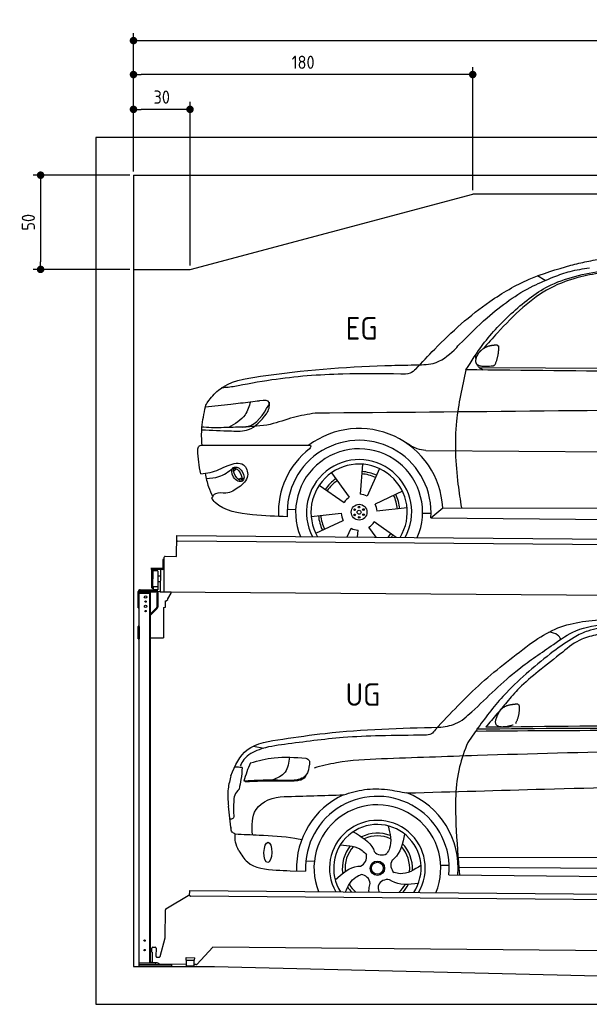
# Model space of a CAD drawing. Header units: millimetres. Extents: x -404 to 6581, y 0 to 5225.
# Tile 1 of 2: x -404 to 2618, y 0 to 5225. Entities that reach past the tile are written whole.
import ezdxf

# ---------------------------------------------------------------- set-up
doc = ezdxf.new("R2010")
doc.units = ezdxf.units.MM
doc.layers.add('4', color=3, linetype='Continuous')
for name, color, linetype, lineweight in [('car', 10, 'Continuous', 25), ('Freiraum', 7, 'Continuous', 25), ('Gebäude', 7, 'Continuous', 25), ('Logo', 7, 'Continuous', 25), ('Plattform', 7, 'Continuous', 25), ('Ständer hinten', 7, 'Continuous', 25)]:
    doc.layers.add(name, color=color, linetype=linetype, lineweight=lineweight)
doc.styles.get("Standard").update_dxf_attribs({"font": 'ISOCP.SHX'})
doc.dimstyles.new('GEN-ISO', dxfattribs={"dimscale": 20, "dimtxt": 3.5, "dimasz": 2, "dimexe": 2, "dimexo": 1, "dimgap": 1.5, "dimtad": 1, "dimdec": 1, "dimlfac": 0.1, "dimdsep": 46, "dimtxsty": 'STANDARD', "dimblk": 'PUNKT', "dimcen": 2, "dimclrd": 256, "dimclre": 256, "dimclrt": 2, "dimadec": 0, "dimazin": 0, "dimtp": 0.1, "dimtm": 0.1, "dimtfac": 0.71, "dimtdec": 1, "dimtmove": 2, "dimatfit": 3, "dimldrblk": 'PUNKT', "dimfxl": 2, "dimtolj": 1, "dimarcsym": 0})

# ---------------------------------------------------------------- blocks, each defined once
blk = doc.blocks.new('Ständer_hinten_GT200')
at = {"layer": 'Ständer hinten'}
for p, q in [((651.9, 2200), (735.9, 2200)), ((735.9, 2195), (651.9, 2195)), ((735.9, 2187), (735.9, 2195)), ((641.9, 2104), (641.9, 2190)), ((646.9, 200), (646.9, 2190)), ((735.9, 2187), (646.9, 2187)), ((646.9, 2182), (706.9, 2182)), ((701.9, 2182), (701.9, 218)), ((706.9, 218), (706.9, 2187)), ((740.9, 2190), (740.9, 2107.2)), ((745.9, 2190), (745.8, 2107.1)), ((758.7, 2189.5), (745.9, 2190.6)), ((758.7, 2187.7), (758.7, 2189.5)), ((816.7, 2187.2), (758.7, 2187.7)), ((790.9, 2140.5), (799.8, 2147.4)), ((799.8, 2147.4), (799.9, 2147.8)), ((799.9, 2151.9), (816.6, 2182.7)), ((799.9, 2147.8), (799.9, 2151.9)), ((816.6, 2182.7), (816.7, 2187.2)), ((641.9, 2104), (646.9, 2104)), ((706.9, 2072.1), (739.4, 2103.6)), ((742.7, 2100), (706.9, 2065.2)), ((776.9, 2106.3), (785.9, 2107)), ((776.9, 2106.3), (776.9, 1944)), ((785.9, 2107), (785.9, 2140.5)), ((785.9, 2140.5), (790.9, 2140.5)), ((646.9, 2004.9), (641.9, 2004.9)), ((641.9, 1940), (641.9, 2004.9)), ((645, 2012.1), (646.9, 2014)), ((646.9, 2004.9), (646.9, 1940)), ((641.9, 1940), (646.9, 1940)), ((706.9, 1944), (776.9, 1944)), ((735.9, 218), (646.9, 218)), ((820.9, 210), (646.9, 210)), ((735.9, 210), (735.9, 218)), ((820.9, 200), (820.9, 210)), ((820.9, 200), (646.9, 200))]:
    blk.add_line(p, q, dxfattribs=at)
for centre, radius in [((680.9, 2162), 6.5), ((680.9, 2112), 6.5), ((680.9, 2137), 3.7), ((680.9, 2087), 3.7), ((675.5, 338), 3.7), ((675.5, 288), 3.7)]:
    blk.add_circle(centre, radius, dxfattribs=at)
for centre, radius, start, end in [((651.9, 2190), 10, 90, 180), ((651.9, 2190), 5, 90, 180), ((735.9, 2190), 10, 0.0086, 89.9915), ((735.9, 2190), 5, 0, 90), ((735.9, 2107.2), 5, 314.0428, 0), ((735.8, 2107.1), 10, 314.1186, 0), ((651.9, 2004.9), 10, 134.1186, 180)]:
    blk.add_arc(centre, radius, start, end, dxfattribs=at)
blk = doc.blocks.new('PUNKT')
at = {"layer": '4', "color": 0, "linetype": 'ByBlock'}
blk.add_line((-0.5, 0), (-1, 0), dxfattribs=at)
at = {"layer": '4', "color": 0, "linetype": 'ByBlock', "const_width": 0.5}
blk.add_lwpolyline([(-0.25, 0, 1), (0.25, 0, 1)], format="xyb", close=True, dxfattribs=at)
blk = doc.blocks.new('*D43')
at = {"layer": '4', "lineweight": -2, "transparency": 16777216}
for p, q in [((200, 4420), (200, 5154.2)), ((5700, 4420), (5700, 5154.2)), ((240, 5114.2), (5660, 5114.2))]:
    blk.add_line(p, q, dxfattribs=at)
at = {"layer": 'Defpoints', "color": 0, "transparency": 16777216}
for p in [(5700, 5114.2), (200, 4400), (5700, 4400)]:
    blk.add_point(p, dxfattribs=at)
at = {"layer": '4', "lineweight": -2, "transparency": 16777216, "xscale": 40, "yscale": 40, "zscale": 40, "rotation": 180}
blk.add_blockref('PUNKT', (200, 5114.2), dxfattribs=at)
at = {"layer": '4', "lineweight": -2, "transparency": 16777216, "xscale": 40, "yscale": 40, "zscale": 40}
blk.add_blockref('PUNKT', (5700, 5114.2), dxfattribs=at)
at = {"layer": '4', "color": 2, "transparency": 16777216, "insert": (2950, 5179.2), "char_height": 70, "attachment_point": 5}
blk.add_mtext('550', dxfattribs=at)
blk = doc.blocks.new('_Dot')
at = {"color": 0, "linetype": 'ByBlock', "lineweight": -2}
blk.add_line((-0.5, 0), (-1, 0), dxfattribs=at)
at = {"color": 0, "linetype": 'ByBlock', "const_width": 0.5}
blk.add_lwpolyline([(-0.25, 0, 1), (0.25, 0, 1)], format="xyb", close=True, dxfattribs=at)
blk = doc.blocks.new('*D45')
at = {"layer": '4', "lineweight": -2, "transparency": 16777216}
for p, q in [((200, 4420), (200, 4974.1)), ((2000, 4320), (2000, 4974.1)), ((1960, 4934.1), (240, 4934.1))]:
    blk.add_line(p, q, dxfattribs=at)
at = {"layer": 'Defpoints', "color": 0, "transparency": 16777216}
for p in [(200, 4934.1), (200, 4400), (2000, 4300)]:
    blk.add_point(p, dxfattribs=at)
at = {"layer": '4', "lineweight": -2, "transparency": 16777216, "xscale": 40, "yscale": 40, "zscale": 40, "rotation": 180}
blk.add_blockref('_Dot', (200, 4934.1), dxfattribs=at)
at = {"layer": '4', "lineweight": -2, "transparency": 16777216, "xscale": 40, "yscale": 40, "zscale": 40}
blk.add_blockref('_Dot', (2000, 4934.1), dxfattribs=at)
at = {"layer": '4', "color": 2, "transparency": 16777216, "insert": (1100, 4999.1), "char_height": 70, "attachment_point": 5}
blk.add_mtext('180', dxfattribs=at)
blk = doc.blocks.new('*D37')
at = {"layer": '4', "lineweight": -2, "transparency": 16777216}
for p, q in [((200, 4420), (200, 4789.3)), ((500, 3920), (500, 4789.3)), ((460, 4749.3), (240, 4749.3))]:
    blk.add_line(p, q, dxfattribs=at)
at = {"layer": 'Defpoints', "color": 0, "transparency": 16777216}
for p in [(200, 4749.3), (200, 4400), (500, 3900)]:
    blk.add_point(p, dxfattribs=at)
at = {"layer": '4', "lineweight": -2, "transparency": 16777216, "xscale": 40, "yscale": 40, "zscale": 40, "rotation": 180}
blk.add_blockref('_Dot', (200, 4749.3), dxfattribs=at)
at = {"layer": '4', "lineweight": -2, "transparency": 16777216, "xscale": 40, "yscale": 40, "zscale": 40}
blk.add_blockref('_Dot', (500, 4749.3), dxfattribs=at)
at = {"layer": '4', "color": 2, "transparency": 16777216, "insert": (350, 4814.3), "char_height": 70, "attachment_point": 5}
blk.add_mtext('30', dxfattribs=at)
blk = doc.blocks.new('*D38')
at = {"layer": '4', "lineweight": -2, "transparency": 16777216}
for p, q in [((180, 4400), (-332.8, 4400)), ((-292.8, 4360), (-292.8, 3940)), ((180, 3900), (-332.8, 3900))]:
    blk.add_line(p, q, dxfattribs=at)
at = {"layer": 'Defpoints', "color": 0, "transparency": 16777216}
for p in [(200, 4400), (-292.8, 3900), (200, 3900)]:
    blk.add_point(p, dxfattribs=at)
at = {"layer": '4', "lineweight": -2, "transparency": 16777216, "xscale": 40, "yscale": 40, "zscale": 40}
for p, rotation in [((-292.8, 4400), 90), ((-292.8, 3900), 270)]:
    blk.add_blockref('_Dot', p, dxfattribs=dict(at, rotation=rotation))
at = {"layer": '4', "color": 2, "transparency": 16777216, "insert": (-357.8, 4150), "char_height": 70, "attachment_point": 5, "rotation": 90}
blk.add_mtext('50', dxfattribs=at)
blk = doc.blocks.new('UG Plattfrom Gl550')
at = {"layer": 'Plattform'}
for p, q in [((788.7, 506.3), (915, 583.5)), ((914.9, 578.8), (915.1, 597.8)), ((915.1, 597.8), (915.2, 603.8)), ((915.2, 603.8), (5852, 560.7)), ((5846.7, 530.7), (919.9, 573.7)), ((785.6, 352.3), (786.3, 502.1)), ((759.1, 253.9), (785.6, 352.3)), ((714.3, 276.5), (714.5, 298.5)), ((714.3, 276.5), (716.6, 276.5)), ((716.6, 276.5), (716.2, 225.5)), ((719.5, 303.5), (731.5, 303.4)), ((736.5, 298.3), (736.1, 255.3)), ((1038.3, 302.7), (952.2, 212)), ((5763.9, 261.5), (1038.3, 302.7)), ((713.8, 220.5), (713.9, 225.5)), ((742.1, 220.3), (713.8, 220.5)), ((716.2, 225.5), (713.9, 225.5)), ((741.1, 250.3), (754.2, 250.2)), ((752.4, 213.3), (745.2, 219.2)), ((898.7, 210.9), (755.5, 212.2)), ((896.4, 234.9), (896.6, 247.9)), ((896.4, 234.9), (941.4, 234.5)), ((896.6, 247.9), (941.6, 247.5)), ((898.7, 204.9), (898.9, 234.9)), ((938.7, 204.6), (938.9, 234.6)), ((948.6, 210.5), (938.7, 210.6)), ((941.4, 234.5), (941.6, 247.5)), ((898.7, 204.9), (938.7, 204.6))]:
    blk.add_line(p, q, dxfattribs=at)
for centre, start, end in [((919.9, 578.7), 179.5, 269.5), ((791.3, 502.1), 121.4261, 179.5), ((719.5, 298.5), 89.5, 179.5), ((731.5, 298.4), 359.5, 89.5), ((741.1, 255.3), 179.5, 269.5), ((742, 215.3), 50.8402, 89.5), ((755.5, 217.2), 230.8402, 269.5), ((754.3, 255.2), 269.5, 344.9258), ((948.6, 215.5), 269.5, 316.4902)]:
    blk.add_arc(centre, 5, start, end, dxfattribs=at)
blk = doc.blocks.new('Palette EG Gl550')
at = {"layer": 'Plattform'}
for p, q in [((845.5, 2377), (846.4, 2487)), ((846.4, 2487), (5884.2, 2448)), ((5879, 2418), (851.1, 2457)), ((773.4, 2360.3), (773, 2314.3)), ((780.4, 2360.2), (773.4, 2360.3)), ((775, 2313.3), (775.4, 2360.3)), ((779.5, 2187.5), (780.5, 2372.5)), ((785.5, 2377.5), (845.5, 2377)), ((771, 2312.3), (709.7, 2312.8)), ((710, 2312.8), (710, 2307.8)), ((710, 2310.8), (772, 2310.3)), ((772, 2307.3), (710, 2307.8)), ((714.2, 2210.5), (714.9, 2304.5)), ((718.9, 2304.5), (718.2, 2210.5)), ((746.9, 2299.4), (746.2, 2215.2)), ((759.5, 2307.4), (758.5, 2187.7)), ((772, 2307.3), (772, 2310.3)), ((780, 2313.2), (775, 2313.3)), ((775.1, 2313.3), (780, 2313.2)), ((759.2, 2271.9), (746.7, 2272.3)), ((745.8, 2215), (720.8, 2215)), ((720.8, 2215), (720.8, 2200)), ((745.8, 2215), (720.8, 2215)), ((720.8, 2215), (720.8, 2200)), ((720.8, 2200), (745.8, 2200)), ((745.8, 2200), (720.8, 2200)), ((745.8, 2215), (745.8, 2200)), ((745.8, 2215), (745.8, 2200)), ((759, 2241.7), (746.4, 2241.8)), ((5881.9, 2148), (758.5, 2187.7))]:
    blk.add_line(p, q, dxfattribs=at)
for centre, radius, start, end in [((851.2, 2462), 5, 179.556, 269.556), ((785.5, 2372.5), 5, 89.556, 179.556), ((716.9, 2304.5), 2, 359.3444, 179.3444), ((719.3, 2300.4), 0.4, 179.3444, 271.7264), ((730.3, 1973.4), 326.8, 87.1681, 91.938), ((746.5, 2299.4), 0.4, 359.3444, 86.9565), ((771, 2314.3), 2.01, 269.7445, 359.3674), ((772, 2313.3), 3, 269.7663, 359.5554), ((772, 2313.3), 6, 269.556, 359.556), ((772, 2313.3), 6, 269.5566, 359.5553), ((716.2, 2210.5), 2, 179.3444, 359.3444), ((718.6, 2214.6), 0.4, 86.9623, 179.3444), ((719.6, 2223.3), 8.39, 263.3001, 278.0521), ((745.8, 2215.2), 0.4, 267.6536, 359.3444)]:
    blk.add_arc(centre, radius, start, end, dxfattribs=at)
blk = doc.blocks.new('Car_173')
at = {"layer": 'car'}
for p, q in [((2761.8, 3868.9), (2721.2, 3893)), ((2416.1, 3404.4), (4469.8, 3415.7)), ((2084.6, 2959.7), (2085, 2959.7)), ((2138, 2959.9), (4144.6, 2966.2)), ((1803.6, 2884.5), (1791.5, 2724.7)), ((1119.7, 2839.8), (1134.5, 2853.8)), ((1121.4, 2853), (1132, 2862.4)), ((1638.7, 2837.3), (1734.2, 2708.5)), ((1893, 2862.3), (1829.2, 2715.2)), ((1144.3, 2798.4), (1163.6, 2805.8)), ((1159.4, 2794.6), (1174.9, 2804.3)), ((1574.7, 2771), (1707.1, 2680.7)), ((2016.3, 2743.2), (1871.9, 2673.7)), ((2230.8, 2658.1), (4040.8, 2672.3)), ((1406.2, 2642.7), (1451, 2640.8)), ((1533.3, 2604.6), (1692.5, 2622.9)), ((2041.7, 2654.6), (1882.4, 2636.3)), ((2124.2, 2628), (2169, 2628.4)), ((2168.1, 2603.7), (2230.8, 2658.1)), ((1558.7, 2516.1), (1703.1, 2585.6)), ((1986, 2497.9), (1867.8, 2578.6)), ((2168.1, 2603.7), (4098.8, 2605.5)), ((1725.6, 2497.6), (1745.8, 2544)), ((1780.7, 2497.7), (1783.4, 2534.5)), ((1880, 2497.8), (1840.7, 2550.7))]:
    blk.add_line(p, q, dxfattribs=at)
for centre, radius in [((1787.5, 2629.6), 41.9), ((1763.6, 2642.6), 4.46), ((1764.3, 2615.4), 4.46), ((1787.5, 2629.6), 10.7), ((1786.7, 2656.8), 4.46), ((1810.6, 2643.8), 4.46), ((1811.4, 2616.7), 4.46), ((1788.2, 2602.4), 4.46)]:
    blk.add_circle(centre, radius, dxfattribs=at)
for centre, radius, start, end in [((1787.7, 2630.1), 443.9, 3.6233, 127.5084), ((1787.5, 2629.6), 381.5, 356.1115, 184.141), ((1787.5, 2629.6), 427.8, 128.5907, 183.5582), ((1787.5, 2629.6), 336.7, 337.0019, 203.1531), ((1787.5, 2629.6), 279.1, 331.8638, 208.2913), ((1787.5, 2629.6), 255.4, 328.9743, 211.1808), ((1787.5, 2629.6), 204, 65.3726, 86.5671), ((1787.5, 2629.6), 216.3, 65.4485, 86.5251), ((1787.5, 2629.6), 216.3, 125.4485, 146.5251), ((1787.5, 2629.6), 204, 125.3726, 146.5671), ((1787.5, 2629.6), 95.2, 64.034, 87.5844), ((1787.5, 2629.6), 204, 5.3726, 26.5671), ((1787.5, 2629.6), 216.3, 5.4485, 26.5251), ((1787.5, 2629.6), 95.2, 124.034, 147.5844), ((1787.5, 2629.6), 95.2, 4.034, 27.5844), ((1787.5, 2629.6), 95.2, 184.034, 207.5844), ((1787.5, 2629.6), 216.3, 185.4485, 206.5251), ((1787.5, 2629.6), 204, 185.3726, 206.5671), ((1787.5, 2629.6), 95.2, 304.034, 327.5844), ((1787.5, 2629.6), 95.2, 244.034, 267.5844), ((1787.5, 2629.6), 204, 319.7706, 326.5671), ((1787.5, 2629.6), 216.3, 322.4984, 326.5251)]:
    blk.add_arc(centre, radius, start, end, dxfattribs=at)
for centre, major_axis, ratio in [((1142.7, 2824.1), (23.2, -35.3), 0.641217), ((1141.5, 2824.7), (-17.9, 30.2), 0.433194)]:
    blk.add_ellipse(centre, major_axis=major_axis, ratio=ratio, dxfattribs=at)
for points, knots in [([(2897.5, 3951.7), (2925.5, 3958.8), (2983, 3973.3), (3041.5, 3983.9), (3071.5, 3989.4)], [0, 0, 0, 0, 86.602296, 178.13615, 178.13615, 178.13615, 178.13615]), ([(2081.5, 3392), (2113.9, 3427.9), (2233.1, 3559.7), (2423.8, 3734.5), (2671.9, 3882.9), (2822.8, 3928.9), (2897.5, 3951.7)], [0, 0, 0, 0, 145.246154, 533.109695, 771.486221, 1004.894321, 1004.894321, 1004.894321, 1004.894321]), ([(2346.8, 3390.6), (2375.3, 3436.8), (2445.4, 3550.3), (2592.5, 3707.7), (2803.8, 3876.3), (2989.1, 3910.2), (3092.6, 3929.2)], [0, 0, 0, 0, 162.281083, 399.433399, 644.903205, 954.973623, 954.973623, 954.973623, 954.973623]), ([(2808, 3888.8), (2836.5, 3899.9), (2897.4, 3923.4), (2962, 3933), (2996.3, 3938.1)], [0, 0, 0, 0, 91.476949, 195.154815, 195.154815, 195.154815, 195.154815]), ([(2310, 3524.2), (2357.8, 3573.3), (2474.6, 3693.3), (2643.5, 3818.9), (2771.4, 3873.2), (2808, 3888.8)], [0, 0, 0, 0, 205.645796, 502.611548, 621.944957, 621.944957, 621.944957, 621.944957]), ([(3076.3, 3916.1), (3034.3, 3908.3), (2936, 3890), (2784, 3835.8), (2639, 3725.4), (2528.5, 3608.4), (2461.5, 3532), (2436.5, 3503.5)], [0, 0, 0, 0, 128.205286, 300.044117, 477.787268, 668.958491, 782.608096, 782.608096, 782.608096, 782.608096]), ([(2055.4, 3413.7), (2061.3, 3414.1), (2100.5, 3416.2), (2186.3, 3413), (2262.4, 3473), (2301, 3514.5), (2310, 3524.2)], [0, 0, 0, 0, 17.864769, 117.886459, 248.863247, 288.815655, 288.815655, 288.815655, 288.815655]), ([(978.9, 3207.6), (996.4, 3229.6), (1063.6, 3313.9), (1409.7, 3374.3), (1741.2, 3404.3), (2009, 3412.3), (2055.4, 3413.7)], [0, 0, 0, 0, 82.89181, 318.191673, 980.786507, 1119.82356, 1119.82356, 1119.82356, 1119.82356]), ([(2438, 3390.6), (2430.6, 3394.4), (2416.5, 3401.4), (2408.8, 3413.2), (2406.1, 3419.6)], [0, 0, 0, 0, 23.95332, 45.454919, 45.454919, 45.454919, 45.454919]), ([(2000.7, 3364.9), (1898.2, 3365.3), (1669.9, 3366), (1372.4, 3340.4), (1180.9, 3302.4), (1112.8, 3289)], [0, 0, 0, 0, 307.290604, 684.949059, 892.925798, 892.925798, 892.925798, 892.925798]), ([(2081.5, 3392), (2071.6, 3383.3), (2048.9, 3363.1), (2018.1, 3364.3), (2000.7, 3364.9)], [0, 0, 0, 0, 38.143453, 88.165274, 88.165274, 88.165274, 88.165274]), ([(2346.8, 3390.6), (2327.2, 3299.9), (2284, 3099.8), (2297.9, 2851.2), (2323.3, 2700.1), (2330.3, 2658.9)], [0, 0, 0, 0, 277.646403, 612.029433, 737.577371, 737.577371, 737.577371, 737.577371]), ([(1112.8, 3289), (1100.7, 3287.1), (1080.3, 3283.9), (1059.7, 3282.7), (1051.5, 3282.2)], [0, 0, 0, 0, 36.94927, 61.79219, 61.79219, 61.79219, 61.79219]), ([(966.8, 3181.2), (1011.5, 3186), (1091.1, 3194.4), (1170.4, 3205.2), (1205.2, 3209.9)], [0, 0, 0, 0, 134.722083, 240.148268, 240.148268, 240.148268, 240.148268]), ([(966.8, 3181.2), (966.9, 3181.6), (968.9, 3191.1), (974, 3199.5), (978.9, 3207.6)], [0, 0, 0, 0, 1.13726, 29.051294, 29.051294, 29.051294, 29.051294]), ([(1205.2, 3209.9), (1198, 3185.1), (1180.1, 3123.9), (1123.8, 3091.4), (1090.3, 3072.1)], [0, 0, 0, 0, 75.006289, 185.501988, 185.501988, 185.501988, 185.501988]), ([(1164, 3075.3), (1173.2, 3076), (1236.6, 3080.9), (1272.3, 3141.7), (1302.9, 3193.7)], [0, 0, 0, 0, 27.186628, 187.736759, 187.736759, 187.736759, 187.736759]), ([(1302.9, 3193.7), (1304, 3198.4), (1309.8, 3221.7), (1278.4, 3218.6), (1253.4, 3216.1)], [0, 0, 0, 0, 13.096912, 65.411115, 65.411115, 65.411115, 65.411115]), ([(1291.1, 3146.6), (1296.6, 3156.5), (1307.2, 3175.8), (1306.1, 3197.7), (1305.6, 3208.3)], [0, 0, 0, 0, 33.373471, 64.521028, 64.521028, 64.521028, 64.521028]), ([(5288.5, 3176.3), (5175.1, 3187.6), (4922.6, 3212.8), (4484.8, 3218.9), (3352.3, 3185.8), (2358.9, 3167.4), (1549.3, 3152.5)], [0, 0, 0, 0, 341.879851, 760.963773, 1312.001547, 3741.308129, 3741.308129, 3741.308129, 3741.308129]), ([(951.3, 2977.1), (947.8, 3008.5), (945.6, 3077), (959.3, 3144.6), (966.8, 3181.2)], [233.087768, 233.087768, 233.087768, 233.087768, 327.386109, 438.943239, 438.943239, 438.943239, 438.943239]), ([(948.3, 3058.3), (1000.2, 3056.8), (1081.5, 3054.4), (1213.9, 3050.9), (1262.6, 3111.2), (1291.1, 3146.6)], [0, 0, 0, 0, 158.046902, 247.919639, 375.430208, 375.430208, 375.430208, 375.430208]), ([(1549.3, 3152.5), (1510.7, 3146), (1429.8, 3132.2), (1306.7, 3082), (1213.7, 3077.6), (1164, 3075.3)], [0, 0, 0, 0, 117.033337, 246.052945, 394.183881, 394.183881, 394.183881, 394.183881]), ([(1164, 3075.3), (1131.1, 3073.8), (1063, 3070.6), (991.2, 3069.4), (952.7, 3072.6), (949.3, 3072.9)], [0, 0, 0, 0, 98.913306, 204.443634, 214.852043, 214.852043, 214.852043, 214.852043]), ([(951.3, 2977.1), (1013.3, 2977.7), (1224.5, 2979.6), (1435.7, 2981.5), (1517.4, 2982.2)], [24.694283, 24.694283, 24.694283, 24.694283, 210.588534, 658.29544, 658.29544, 658.29544, 658.29544]), ([(1517.4, 2982.2), (1521.8, 2981.7), (1533.1, 2980.3), (1525.4, 2970.2), (1520.7, 2964)], [0, 0, 0, 0, 10.752795, 27.576977, 27.576977, 27.576977, 27.576977]), ([(2138, 2959.9), (2122.7, 2962.4), (2084.1, 2968.7), (2050.6, 2989.3), (2030.4, 3001.8)], [0, 0, 0, 0, 45.939522, 116.435962, 116.435962, 116.435962, 116.435962]), ([(928.4, 2950.6), (929.1, 2958.7), (929.9, 2969.2), (941.5, 2977.3), (947.6, 2977.2), (951.3, 2977.1)], [0, 0, 0, 0, 22.369619, 29.273836, 40.160281, 40.160281, 40.160281, 40.160281]), ([(945.5, 2825.4), (962.4, 2827), (1013.6, 2831.9), (1077, 2869.4), (1176.2, 2897.9), (1207.4, 2805.7), (1169.2, 2773.1), (1148.2, 2755.3)], [0, 0, 0, 0, 50.161126, 151.683964, 234.294042, 296.871295, 373.222701, 373.222701, 373.222701, 373.222701]), ([(968.3, 2827.8), (973.6, 2803.3), (982.7, 2761), (1002, 2722.3), (1010.2, 2705.9)], [0, 0, 0, 0, 74.615031, 129.277415, 129.277415, 129.277415, 129.277415]), ([(974.4, 2800.4), (997.5, 2802.1), (1050.1, 2806.1), (1092.3, 2838.3), (1115.9, 2856.3)], [0, 0, 0, 0, 68.191309, 155.020743, 155.020743, 155.020743, 155.020743]), ([(1148.2, 2755.3), (1126.9, 2740.7), (1089.7, 2715.4), (1027.5, 2730.7), (1009.8, 2705.8), (1003.6, 2697)], [0, 0, 0, 0, 75.158891, 131.059011, 161.208919, 161.208919, 161.208919, 161.208919]), ([(1407, 2602.1), (1346.7, 2602.9), (1217.3, 2606.3), (1060.3, 2629.4), (1009.8, 2688.7), (1003.6, 2697)], [46.114962, 46.114962, 46.114962, 46.114962, 230.839937, 438.448503, 469.89769, 469.89769, 469.89769, 469.89769])]:
    blk.add_open_spline(points, degree=3, knots=knots, dxfattribs=at)
for points, degree in [([(2410.5, 3474.8), (2426.8, 3505.2), (2469.4, 3519.7)], 2), ([(2469.4, 3519.7), (2498, 3525.7), (2510.9, 3524.6)], 2), ([(2501.6, 3420.4), (2522.5, 3473.6), (2519.5, 3518.5)], 2), ([(2510.9, 3524.6), (2517, 3518.6), (2519.5, 3518.5)], 2), ([(2399.8, 3447.8), (2399, 3455.7), (2398.6, 3464), (2398.2, 3472.2)], 3), ([(2488.1, 3412.6), (2366.1, 3392.8), (2410.5, 3474.8)], 2), ([(2488.1, 3412.6), (2494.1, 3414.4), (2501.6, 3420.4)], 2), ([(4209.7, 3390.4), (3588.8, 3390.5), (2967.8, 3390.6), (2346.8, 3390.6)], 3), ([(1205.2, 3209.9), (1221.3, 3211.9), (1237.3, 3214), (1253.4, 3216.1)], 3), ([(945.5, 2825.4), (935.6, 2866.1), (931.5, 2908.3), (928.4, 2950.6)], 3)]:
    blk.add_open_spline(points, degree=degree, dxfattribs=at)
blk = doc.blocks.new('Gebäude_GT200_H220')
at = {"layer": 'Freiraum'}
for p, q in [((916.9, 3900), (2416.9, 4300)), ((6116.9, 4300), (2416.9, 4300)), ((616.9, 3900), (916.9, 3900))]:
    blk.add_line(p, q, dxfattribs=at)
at = {"layer": 'Gebäude'}
for p, q in [((6316.9, 4600.8), (416.9, 4600.8)), ((416.9, 4600.8), (416.9, 0)), ((616.9, 4400), (6116.9, 4400)), ((616.9, 4400), (616.9, 200)), ((616.9, 200), (1047, 200)), ((1047, 200), (3316.9, 146.1)), ((416.9, 0), (6316.9, 0))]:
    blk.add_line(p, q, dxfattribs=at)
blk = doc.blocks.new('Car_147')
at = {"layer": 'car'}
for p, q in [((1242.1, 1380.9), (1296.7, 1370.8)), ((1125.2, 949.6), (1111.7, 1060.8)), ((2332.1, 800.8), (4197.4, 812.1)), ((1524.7, 775.4), (1569.7, 772.5)), ((2240.3, 758), (2285.5, 757.6)), ((2333.4, 747.3), (4191.5, 755.1)), ((1441.8, 721.5), (1523.5, 719.4)), ((2284.7, 707.4), (4241.9, 703.8))]:
    blk.add_line(p, q, dxfattribs=at)
for radius in [38.2, 31.6]:
    blk.add_circle((1904.5, 738.9), radius, dxfattribs=at)
for centre, radius, start, end in [((1904.5, 738.9), 429, 115.3257, 182.2892), ((1904.5, 738.9), 381.5, 355.2633, 182.9357), ((1904.5, 738.9), 429, 355.78, 69.0419), ((1904.5, 738.9), 336.4, 337.7896, 202.2104), ((1904.5, 738.9), 254, 329.958, 210.042), ((1904.5, 738.9), 231.9, 326.7412, 213.2588), ((1904.5, 738.9), 186.2, 69.0353, 117.173), ((1904.5, 738.9), 171.5, 66.3622, 114.5079), ((1904.5, 738.9), 186.2, 141.0346, 189.1631), ((1904.5, 738.9), 171.5, 138.3625, 186.4977), ((1904.5, 738.9), 171.5, 354.349, 42.5022), ((1904.5, 738.9), 186.2, 357.0232, 45.1683), ((1794.6, 797.8), 52.3, 293.4441, 13.2029), ((1926.5, 861.6), 52.3, 221.4441, 301.2029), ((2028, 755.9), 52.3, 149.4441, 229.2029), ((1814.5, 652.6), 52.3, 5.4441, 85.2029), ((1904.5, 738.9), 186.2, 213.0221, 223.0725), ((1904.5, 738.9), 171.5, 210.3494, 227.8612), ((1958.7, 626.7), 52.3, 77.4441, 157.2029), ((1904.5, 738.9), 171.5, 312.1388, 330.4884), ((1904.5, 738.9), 186.2, 316.9275, 333.1555)]:
    blk.add_arc(centre, radius, start, end, dxfattribs=at)
blk.add_ellipse((1323.1, 817.5), major_axis=(-0.6, -53.8), ratio=0.38902, dxfattribs=at)
for points, knots in [([(2223.1, 1489.5), (2254.3, 1493.5), (2321.3, 1502.1), (2457.6, 1626.3), (2610, 1786.4), (2804.7, 1916.4), (2952.3, 2025.6), (3058.6, 2038.1), (3117.8, 2045)], [0, 0, 0, 0, 92.088496, 198.244431, 535.20583, 761.03899, 900.746615, 1075.694159, 1075.694159, 1075.694159, 1075.694159]), ([(2716.8, 1945.6), (2755.6, 1971.2), (2870.5, 2046.8), (3143.5, 2079.2), (3362.7, 2084.8), (3492.3, 2088.1)], [0, 0, 0, 0, 138.416977, 409.239574, 800.634472, 800.634472, 800.634472, 800.634472]), ([(3061.3, 1988.7), (3032.9, 1982.1), (2964.4, 1966.1), (2866, 1884.8), (2791.7, 1824.9), (2748.9, 1790.4)], [0, 0, 0, 0, 86.597787, 208.561469, 374.433345, 374.433345, 374.433345, 374.433345]), ([(2867.7, 1962.8), (2862.3, 1970.7), (2847.5, 1992.4), (2820.9, 1996.8), (2804.1, 1999.6)], [0, 0, 0, 0, 27.928882, 76.157533, 76.157533, 76.157533, 76.157533]), ([(3069.8, 2021.9), (3049.8, 2017.8), (3003.6, 2008.4), (2921.1, 1965.6), (2863.3, 1923.3), (2826.9, 1896.8)], [0, 0, 0, 0, 61.035564, 140.794883, 275.952712, 275.952712, 275.952712, 275.952712]), ([(2205.7, 1477.1), (2284.4, 1562.8), (2441.4, 1733.6), (2625.2, 1875.1), (2716.8, 1945.6)], [0, 0, 0, 0, 348.504368, 694.469057, 694.469057, 694.469057, 694.469057]), ([(2826.9, 1896.8), (2741.2, 1826.7), (2597.5, 1709.3), (2461.8, 1532.4), (2398.7, 1440.5), (2377.8, 1410)], [0, 0, 0, 0, 330.81645, 554.406323, 665.421108, 665.421108, 665.421108, 665.421108]), ([(2748.9, 1790.4), (2714.5, 1761.5), (2654.7, 1711.3), (2586.9, 1630.5), (2529.8, 1560.2), (2492.6, 1516.4), (2473, 1493.3)], [0, 0, 0, 0, 134.354018, 233.932561, 315.374508, 406.281998, 406.281998, 406.281998, 406.281998]), ([(1396.4, 1419.8), (1471.4, 1431.4), (1745, 1473.7), (2021.9, 1483.7), (2223.1, 1489.5)], [0, 0, 0, 0, 227.568723, 830.29912, 830.29912, 830.29912, 830.29912]), ([(2205.7, 1477.1), (2199.4, 1468.3), (2186, 1449.5), (2162.7, 1447.7), (2150.3, 1446.8)], [0, 0, 0, 0, 30.757615, 66.116724, 66.116724, 66.116724, 66.116724]), ([(2420.3, 1471.5), (2714.3, 1476.4), (3137.8, 1483.4), (3960.1, 1483.5), (4488.2, 1472.4), (4886.8, 1464)], [0, 0, 0, 0, 882.102268, 1270.770708, 2466.750946, 2466.750946, 2466.750946, 2466.750946]), ([(2424.1, 1482.7), (2752.6, 1488.7), (3604.5, 1504.1), (4456.4, 1486.5), (4979.7, 1475.6)], [0, 0, 0, 0, 985.739727, 2555.887054, 2555.887054, 2555.887054, 2555.887054]), ([(1123.6, 1223.1), (1143.7, 1278.7), (1197.6, 1388.4), (1326.5, 1408.7), (1396.4, 1419.8)], [67.561551, 67.561551, 67.561551, 67.561551, 233.573658, 430.399521, 430.399521, 430.399521, 430.399521]), ([(2150.3, 1446.8), (2071, 1445.5), (1926.5, 1443.1), (1677.7, 1430.6), (1509.8, 1406.3), (1406.3, 1391.3)], [0, 0, 0, 0, 238.01557, 433.396453, 746.784674, 746.784674, 746.784674, 746.784674]), ([(1406.3, 1391.3), (1360.9, 1385.1), (1284, 1374.7), (1198.4, 1327.8), (1178.2, 1287.2), (1172.4, 1275.4)], [0, 0, 0, 0, 137.99626, 233.728897, 272.771125, 272.771125, 272.771125, 272.771125]), ([(3280.8, 1370.4), (2997.3, 1363), (2544.2, 1346.8), (2091.5, 1326.5), (1922, 1318.9)], [1993.331731, 1993.331731, 1993.331731, 1993.331731, 2843.912796, 3352.993084, 3352.993084, 3352.993084, 3352.993084]), ([(2377.8, 1410), (2362.1, 1367), (2311.4, 1227.8), (2315.3, 985.8), (2332.4, 796), (2340.4, 707.3)], [0, 0, 0, 0, 136.633435, 442.372192, 710.487643, 710.487643, 710.487643, 710.487643]), ([(1226.7, 1292), (1268.1, 1303.5), (1363.9, 1330.1), (1463.3, 1323.5), (1519.8, 1319.7)], [0, 0, 0, 0, 128.068451, 296.209187, 296.209187, 296.209187, 296.209187]), ([(1433.4, 1324), (1429.8, 1294.7), (1422.5, 1236), (1368.2, 1212.5), (1341.1, 1200.7)], [0, 0, 0, 0, 82.469489, 164.871029, 164.871029, 164.871029, 164.871029]), ([(1519.8, 1319.7), (1527, 1316.6), (1540.9, 1310.6), (1539.7, 1295.7), (1539.2, 1288.6)], [0, 0, 0, 0, 21.276303, 40.575349, 40.575349, 40.575349, 40.575349]), ([(1922, 1318.9), (1841.6, 1314.9), (1720.5, 1308.9), (1603.4, 1278.1), (1564, 1267.7)], [0, 0, 0, 0, 240.25843, 362.37059, 362.37059, 362.37059, 362.37059]), ([(1182.9, 1266.7), (1173.8, 1267.5), (1160.2, 1268.6), (1146.6, 1268.9), (1142.1, 1269)], [0, 0, 0, 0, 27.361498, 40.86311, 40.86311, 40.86311, 40.86311]), ([(1182.9, 1266.7), (1181.3, 1245.7), (1178.4, 1207.3), (1170.6, 1169.5), (1167, 1152.4)], [0, 0, 0, 0, 62.962155, 115.550095, 115.550095, 115.550095, 115.550095]), ([(1226.7, 1292), (1219.8, 1276.1), (1206.2, 1244.5), (1197.2, 1211.2), (1192.8, 1194.8)], [0, 0, 0, 0, 52.081574, 103.113227, 103.113227, 103.113227, 103.113227]), ([(1539.2, 1288.6), (1536.4, 1267.1), (1532.5, 1236), (1496.5, 1207.4), (1453.8, 1199.9), (1420.5, 1200.3), (1401.4, 1200.5)], [0, 0, 0, 0, 61.688141, 88.915796, 131.377114, 188.888446, 188.888446, 188.888446, 188.888446]), ([(1123.6, 1223.1), (1117.7, 1200.2), (1103.9, 1146.8), (1108.1, 1092.1), (1111.7, 1060.8)], [0, 0, 0, 0, 70.489124, 164.038385, 164.038385, 164.038385, 164.038385]), ([(1521.1, 1229.6), (1517.2, 1222.1), (1510, 1208.4), (1490.8, 1202.2), (1474.6, 1198.5), (1459.4, 1197.7), (1448.8, 1197.1), (1443.8, 1196.9)], [0, 0, 0, 0, 24.299806, 44.374389, 57.433548, 74.613131, 89.537932, 89.537932, 89.537932, 89.537932]), ([(2057.9, 1139.5), (2301.3, 1148.7), (3099.3, 1178.4), (4098.5, 1210.5), (4854.3, 1202.9), (5055.2, 1200.9)], [651.356687, 651.356687, 651.356687, 651.356687, 1382.168851, 3046.715693, 3649.598352, 3649.598352, 3649.598352, 3649.598352]), ([(1167, 1152.4), (1158.1, 1141.9), (1141.1, 1122), (1139.8, 1096), (1139.1, 1083.5)], [0, 0, 0, 0, 39.820875, 76.149862, 76.149862, 76.149862, 76.149862]), ([(1401.4, 1200.5), (1360.8, 1200.8), (1291.2, 1201.2), (1221.7, 1196.7), (1192.8, 1194.8)], [0, 0, 0, 0, 121.811128, 208.751004, 208.751004, 208.751004, 208.751004]), ([(1221.2, 1192.1), (1217.7, 1191.9), (1210.6, 1191.4), (1203.5, 1191), (1199.9, 1190.7)], [0, 0, 0, 0, 10.705348, 21.344027, 21.344027, 21.344027, 21.344027]), ([(1443.8, 1196.9), (1419.6, 1196.7), (1370, 1196.1), (1307, 1196.1), (1257.1, 1193.7), (1232.5, 1192.6), (1221.2, 1192.1)], [0, 0, 0, 0, 72.676028, 148.847009, 188.713602, 222.633888, 222.633888, 222.633888, 222.633888]), ([(1720.9, 1126.7), (1757.6, 1138.2), (1833.2, 1161.8), (1949, 1160.2), (2023.4, 1146.1), (2057.9, 1139.5)], [0, 0, 0, 0, 114.625588, 236.419766, 341.954275, 341.954275, 341.954275, 341.954275]), ([(1239.7, 910.7), (1237.4, 959.4), (1232.5, 1067.3), (1352.2, 1114.7), (1407.1, 1114.6)], [0, 0, 0, 0, 134.846457, 299.405554, 299.405554, 299.405554, 299.405554]), ([(1139.1, 1083.5), (1138.3, 1065.2), (1137.2, 1038.3), (1142.6, 993), (1126, 992.7), (1120, 992.5)], [0, 0, 0, 0, 60.515449, 88.47232, 104.289332, 104.289332, 104.289332, 104.289332]), ([(1148.9, 914.3), (1142.7, 917), (1128.8, 923), (1126.8, 938.2), (1125.7, 946.5)], [0, 0, 0, 0, 19.140318, 42.478009, 42.478009, 42.478009, 42.478009]), ([(1959.8, 964.1), (1970.2, 922.4), (1983.6, 869), (1959.9, 826), (1953.6, 816.9)], [0, 0, 0, 0, 119.179133, 152.546972, 152.546972, 152.546972, 152.546972]), ([(1168.6, 825.1), (1161, 840), (1146.7, 868.1), (1148.2, 899.6), (1148.9, 914.3)], [0, 0, 0, 0, 49.34423, 92.772447, 92.772447, 92.772447, 92.772447]), ([(1148.9, 914.3), (1191.2, 912.6), (1296.8, 908.5), (1415.5, 903.8), (1489.8, 889.6), (1501.9, 887.1)], [0, 0, 0, 0, 126.842835, 317.453829, 354.349286, 354.349286, 354.349286, 354.349286]), ([(1774.9, 931.2), (1819, 906), (1867.8, 878.2), (1885.9, 831.5), (1887.3, 827)], [0, 0, 0, 0, 140.862207, 155.3883, 155.3883, 155.3883, 155.3883]), ([(2047.3, 921.6), (2037, 871.8), (2025.7, 816.8), (1986.7, 785.2), (1982.9, 782.4)], [0, 0, 0, 0, 140.862207, 155.444261, 155.444261, 155.444261, 155.444261]), ([(1707.3, 861.1), (1750.3, 858.1), (1805.2, 854.3), (1838.8, 818.5), (1845.6, 809.7)], [0, 0, 0, 0, 119.179133, 152.627431, 152.627431, 152.627431, 152.627431]), ([(1168.6, 825.1), (1182.3, 803.4), (1225.3, 735.3), (1341.3, 725.2), (1417.7, 722.4), (1441.8, 721.5)], [0, 0, 0, 0, 74.559643, 234.06367, 307.600106, 307.600106, 307.600106, 307.600106]), ([(1681.5, 675.1), (1719.1, 709.3), (1760.6, 747.1), (1810.7, 749.8), (1815.5, 749.8)], [0, 0, 0, 0, 140.862207, 155.442461, 155.442461, 155.442461, 155.442461]), ([(2135.8, 755.9), (2099.9, 732.4), (2054.4, 702.5), (2004.4, 713.9), (1993.8, 716.3)], [0, 0, 0, 0, 119.179133, 151.2485, 151.2485, 151.2485, 151.2485]), ([(1736.6, 611.7), (1750, 643.5), (1770.6, 683.3), (1808.5, 701.1), (1818.9, 704.8)], [22.572369, 22.572369, 22.572369, 22.572369, 119.179133, 152.616634, 152.616634, 152.616634, 152.616634]), ([(1861.5, 611.7), (1860.6, 622.6), (1861.1, 638), (1865.1, 653.2), (1866.6, 657.7)], [106.941313, 106.941313, 106.941313, 106.941313, 140.862207, 155.531654, 155.531654, 155.531654, 155.531654]), ([(1916.2, 611.7), (1915.8, 612.9), (1912.6, 624), (1911.5, 636.1), (1910.5, 647)], [115.456701, 115.456701, 115.456701, 115.456701, 119.179133, 151.284708, 151.284708, 151.284708, 151.284708]), ([(2122.4, 659.5), (2071.8, 653.9), (2016, 647.7), (1973.9, 675), (1970, 677.8)], [0, 0, 0, 0, 140.862207, 155.53262, 155.53262, 155.53262, 155.53262])]:
    blk.add_open_spline(points, degree=3, knots=knots, dxfattribs=at)
for points, degree in [([(2540.7, 1567.1), (2554, 1601.1), (2599.5, 1612)], 2), ([(2599.5, 1612), (2628.2, 1618), (2641.1, 1616.9)], 2), ([(2631.7, 1512.7), (2656.6, 1563.8), (2649.6, 1610.8)], 2), ([(2641.1, 1616.9), (2647.2, 1610.9), (2649.6, 1610.8)], 2), ([(2618.3, 1504.9), (2486.6, 1465.6), (2540.7, 1567.1)], 2), ([(2473, 1493.3), (2805.6, 1500.2), (3138.1, 1507.2), (3470.7, 1510.2)], 3), ([(1407.1, 1114.6), (1511.7, 1118.6), (1616.3, 1122.7), (1720.9, 1126.7)], 3), ([(1125.2, 949.6), (1125.3, 948.6), (1125.5, 947.6), (1125.7, 946.5)], 3), ([(1592.7, 865.4), (1592.8, 865.4), (1592.8, 865.4), (1592.8, 865.4)], 3)]:
    blk.add_open_spline(points, degree=degree, dxfattribs=at)

msp = doc.modelspace()

# ---------------------------------------------------------------- block references
at = {"layer": 'car'}
for name, rotation in [('Car_173', 359.4224719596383), ('Car_147', 359.5000000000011)]:
    msp.add_blockref(name, (-416.89, 0), dxfattribs=dict(at, rotation=rotation))
at = {"layer": 'Gebäude'}
msp.add_blockref('Gebäude_GT200_H220', (-416.89, 0), dxfattribs=at)
at = {"layer": 'Plattform'}
for name in ['Palette EG Gl550', 'UG Plattfrom Gl550']:
    msp.add_blockref(name, (-416.89, 0), dxfattribs=at)
at = {"layer": 'Ständer hinten'}
msp.add_blockref('Ständer_hinten_GT200', (-416.89, 0), dxfattribs=at)

# ---------------------------------------------------------------- texts
at = {"layer": 'Logo'}
for s, p in [('EG', (1326.14, 3527.16)), ('UG', (1325.19, 1583.58))]:
    msp.add_text(s, height=120, dxfattribs=at).set_placement(p)

# ---------------------------------------------------------------- dimensions: what is measured, and where the dimension line sits
at = {"layer": '4'}
for base, p1, p2, override, picture, middle in [((5700, 5114.23), (200, 4400), (5700, 4400), {"dimtdec": 3, "dimtolj": 0}, '*D43', (2950, 5179.23)), ((200, 4934.14), (2000.03, 4300), (200, 4400), {"dimblk1": 'Dot', "dimblk2": 'Dot', "dimsah": 1, "dimtdec": 3, "dimtolj": 0}, '*D45', (1100.01, 4999.14)), ((200, 4749.31), (500.03, 3900), (200, 4400), {"dimblk1": 'Dot', "dimblk2": 'Dot', "dimsah": 1, "dimtdec": 3, "dimtolj": 0}, '*D37', (350.01, 4814.31))]:
    dim = msp.add_linear_dim(base=base, p1=p1, p2=p2, dimstyle='GEN-ISO', override=override, dxfattribs=at)
    dim.commit()
    dim.dimension.update_dxf_attribs({"geometry": picture, "text_midpoint": middle})
dim = msp.add_linear_dim(base=(-292.8, 3900), p1=(200, 4400), p2=(200, 3900), angle=90, dimstyle='GEN-ISO', override={"dimblk1": 'Dot', "dimblk2": 'Dot', "dimsah": 1, "dimtdec": 3, "dimtolj": 0}, dxfattribs=at)
dim.commit()
dim.dimension.update_dxf_attribs({"geometry": '*D38', "text_midpoint": (-357.8, 4150)})

doc.saveas('drawing.dxf')
